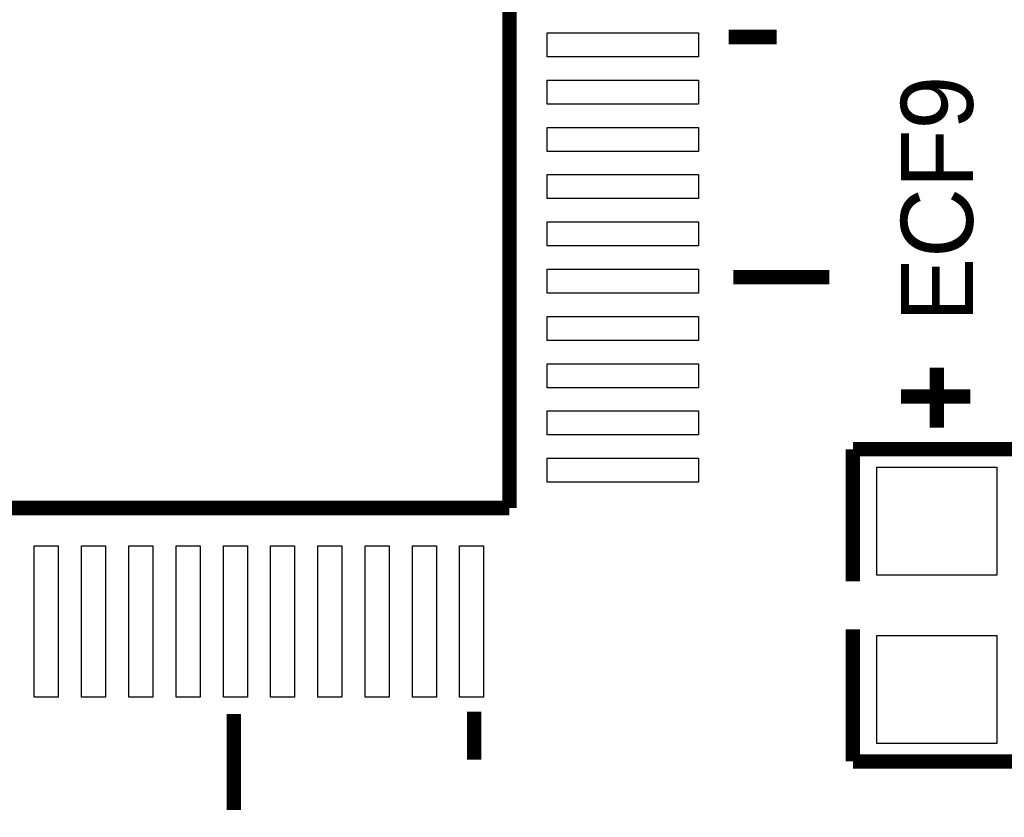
# Model space of a CAD drawing. Extents: x -86 to 498, y -49 to 361.
# Tile 14 of 31: x 32 to 43, y 13 to 21. Entities that reach past the tile are written whole.
import ezdxf

# ---------------------------------------------------------------- set-up
doc = ezdxf.new("R2010")
doc.units = 0
for name, color, linetype in [('PACKAGE_GEOMETRY_SILKSCREEN_TOP', 3, 'CONTINUOUS'), ('PIN_TOP', 4, 'CONTINUOUS'), ('REF_DES_SILKSCREEN_TOP', 5, 'CONTINUOUS')]:
    doc.layers.add(name, color=color, linetype=linetype)

msp = doc.modelspace()

# ---------------------------------------------------------------- linework, layer by layer
at = {"layer": 'PACKAGE_GEOMETRY_SILKSCREEN_TOP', "const_width": 0.1524}
for points in [[(37.515038, 28.993338), (37.515038, 16.193262)], [(39.832788, 21.176234), (40.340788, 21.176234)], [(40.899588, 18.636234), (39.883588, 18.636234)], [(42.037, 17.6784), (42.037, 17.0434)], [(42.3926, 17.3736), (41.656, 17.3736)], [(41.148, 16.8148), (41.148, 15.4178)], [(42.926, 16.8148), (41.148, 16.8148)], [(37.515038, 16.193262), (24.714962, 16.193262)], [(41.148, 13.5128), (41.148, 14.9098)], [(34.600388, 12.997434), (34.600388, 14.013434)], [(37.140388, 14.038834), (37.140388, 13.530834)], [(42.926, 13.5128), (41.148, 13.5128)]]:
    msp.add_lwpolyline(points, dxfattribs=at)
at = {"layer": 'PIN_TOP'}
for points in [[(37.914834, 21.220176), (39.515034, 21.220176), (39.515034, 20.966176), (37.914834, 20.966176)], [(37.914834, 20.720304), (39.515034, 20.720304), (39.515034, 20.466304), (37.914834, 20.466304)], [(37.914834, 20.220178), (39.515034, 20.220178), (39.515034, 19.966178), (37.914834, 19.966178)], [(37.914834, 19.720306), (39.515034, 19.720306), (39.515034, 19.466306), (37.914834, 19.466306)], [(37.914834, 19.22018), (39.515034, 19.22018), (39.515034, 18.96618), (37.914834, 18.96618)], [(37.914834, 18.720308), (39.515034, 18.720308), (39.515034, 18.466308), (37.914834, 18.466308)], [(37.914834, 18.220182), (39.515034, 18.220182), (39.515034, 17.966182), (37.914834, 17.966182)], [(37.914834, 17.72031), (39.515034, 17.72031), (39.515034, 17.46631), (37.914834, 17.46631)], [(37.914834, 17.220184), (39.515034, 17.220184), (39.515034, 16.966184), (37.914834, 16.966184)], [(37.914834, 16.720312), (39.515034, 16.720312), (39.515034, 16.466312), (37.914834, 16.466312)], [(41.402, 16.6243), (42.672, 16.6243), (42.672, 15.4813), (41.402, 15.4813)], [(32.488124, 15.793466), (32.742124, 15.793466), (32.742124, 14.193266), (32.488124, 14.193266)], [(32.987996, 15.793466), (33.241996, 15.793466), (33.241996, 14.193266), (32.987996, 14.193266)], [(33.488122, 15.793466), (33.742122, 15.793466), (33.742122, 14.193266), (33.488122, 14.193266)], [(33.987994, 15.793466), (34.241994, 15.793466), (34.241994, 14.193266), (33.987994, 14.193266)], [(34.48812, 15.793466), (34.74212, 15.793466), (34.74212, 14.193266), (34.48812, 14.193266)], [(34.987992, 15.793466), (35.241992, 15.793466), (35.241992, 14.193266), (34.987992, 14.193266)], [(35.488118, 15.793466), (35.742118, 15.793466), (35.742118, 14.193266), (35.488118, 14.193266)], [(35.98799, 15.793466), (36.24199, 15.793466), (36.24199, 14.193266), (35.98799, 14.193266)], [(36.488116, 15.793466), (36.742116, 15.793466), (36.742116, 14.193266), (36.488116, 14.193266)], [(36.987988, 15.793466), (37.241988, 15.793466), (37.241988, 14.193266), (36.987988, 14.193266)], [(41.402, 14.8463), (42.672, 14.8463), (42.672, 13.7033), (41.402, 13.7033)]]:
    msp.add_lwpolyline(points, close=True, dxfattribs=at)

# ---------------------------------------------------------------- texts
at = {"layer": 'REF_DES_SILKSCREEN_TOP'}
msp.add_text('ECF9', height=0.762, rotation=90, dxfattribs=at).set_placement((42.418, 18.161))

doc.saveas('drawing.dxf')
